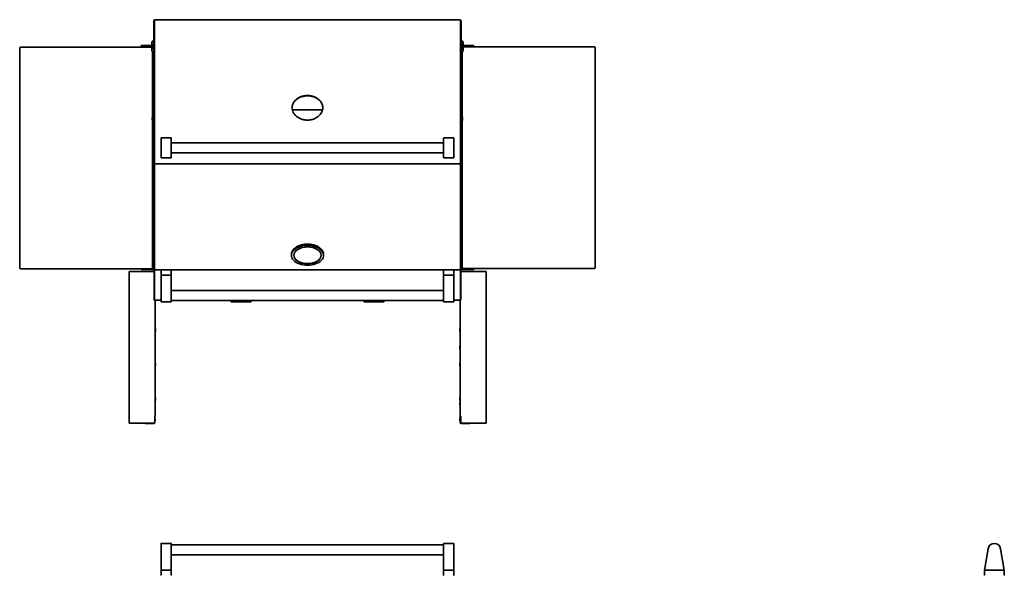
# Model space of a CAD drawing. Extents: x -11 to 97, y -18 to 91.
# Tile 9 of 9: x -11 to 85, y 37 to 91. Entities that reach past the tile are written whole.
import ezdxf

# ---------------------------------------------------------------- set-up
doc = ezdxf.new("R2010")
doc.units = 0
doc.header["$MEASUREMENT"] = 0

msp = doc.modelspace()

# ---------------------------------------------------------------- linework, layer by layer
at = {"color": 7, "lineweight": 35}
for p, q in [((1.980699, 91.117434), (2.040499, 91.117434)), ((1.980699, 89.064557), (1.980699, 91.117434)), ((2.124999, 91.163926), (2.040499, 91.163926)), ((2.040499, 89.089404), (2.040499, 91.163926)), ((2.040499, 89.064557), (2.040499, 91.117434)), ((2.124999, 91.164262), (2.124999, 91.163926)), ((31.875, 91.164262), (2.124999, 91.164262)), ((31.875, 91.163926), (31.875, 91.164262)), ((31.959498, 91.163926), (31.875, 91.163926)), ((31.959498, 91.163926), (31.959498, 89.089404)), ((31.959498, 91.083965), (32.019298, 91.083965)), ((32.019298, 89.031089), (32.019298, 91.083965)), ((0.987972, 88.646682), (0.737972, 88.646682)), ((0.737972, 88.571989), (0.737972, 88.646682)), ((0.737972, 88.571989), (0.987972, 88.571989)), ((1.785251, 88.646682), (0.987972, 88.646682)), ((1.785251, 88.571989), (0.987972, 88.571989)), ((1.175472, 88.485232), (1.175472, 88.571989)), ((1.425472, 88.485232), (1.425472, 88.571989)), ((1.785247, 88.162996), (1.785247, 88.912998)), ((1.980699, 89.064557), (1.980699, 88.852068)), ((1.980699, 80.629229), (1.980699, 88.852068)), ((2.040499, 88.924686), (2.040499, 89.089404)), ((2.040499, 88.852068), (2.040499, 89.064557)), ((2.040499, 80.629229), (2.040499, 88.852068)), ((31.959498, 89.089404), (31.959498, 88.870417)), ((31.959498, 88.870417), (31.959498, 80.586091)), ((32.019298, 88.818609), (32.019298, 89.031089)), ((32.019298, 80.59577), (32.019298, 88.818609)), ((32.21475, 88.162996), (32.21475, 88.912998)), ((33.012027, 88.646682), (32.214754, 88.646682)), ((33.012027, 88.571989), (32.214754, 88.571989)), ((32.574525, 88.500227), (32.574525, 88.571989)), ((32.824524, 88.500227), (32.824524, 88.571989)), ((33.262026, 88.646682), (33.012027, 88.646682)), ((33.012027, 88.571989), (33.262026, 88.571989)), ((33.262026, 88.646682), (33.262026, 88.571989)), ((-11.065228, 88.448333), (-11.137028, 88.448333)), ((-11.137028, 88.448333), (-11.137028, 66.823332)), ((-11.065228, 88.485232), (1.785251, 88.485232)), ((-11.065228, 88.448333), (-11.065228, 88.485232)), ((-11.065228, 88.448333), (-11.065228, 88.413432)), ((1.862972, 87.981841), (1.862972, 81.670787)), ((32.137026, 81.670787), (32.137026, 87.981832)), ((32.214754, 88.500227), (45.065226, 88.500227)), ((45.065226, 88.463327), (45.065226, 88.500227)), ((45.065226, 88.428426), (45.065226, 88.463327)), ((45.065226, 88.463327), (45.137026, 88.463327)), ((45.137026, 66.838331), (45.137026, 88.463327)), ((1.980699, 74.126611), (1.980699, 82.196737)), ((15.5, 82.548713), (15.5, 82.547809)), ((18.479924, 82.35168), (15.520092, 82.35168)), ((18.499999, 82.548713), (18.499999, 82.547857)), ((1.830699, 81.601736), (1.830699, 81.52535)), ((1.830699, 81.52535), (1.830699, 81.35574)), ((1.862972, 81.286698), (1.862972, 66.823332)), ((1.980699, 81.691741), (1.920699, 81.691741)), ((1.980699, 81.265735), (1.920699, 81.265735)), ((1.980699, 81.559453), (1.980699, 81.691741)), ((1.980699, 81.265735), (1.980699, 81.559453)), ((32.019298, 81.691741), (32.0793, 81.691741)), ((32.019298, 81.265735), (32.0793, 81.265735)), ((32.137026, 66.838331), (32.137026, 81.286688)), ((32.1693, 81.450762), (32.1693, 81.601736)), ((32.1693, 81.35574), (32.1693, 81.450762)), ((1.980699, 80.629229), (1.980699, 80.060905)), ((1.980699, 80.060905), (1.980699, 77.243475)), ((2.040499, 80.060905), (2.040499, 80.629229)), ((2.040499, 80.586091), (2.040499, 80.629104)), ((2.040499, 79.997914), (2.040499, 80.586091)), ((2.040499, 80.060905), (2.040499, 77.243475)), ((2.040499, 77.113479), (2.040499, 79.997914)), ((31.959498, 80.586091), (31.959498, 79.997914)), ((31.959498, 77.113479), (31.959498, 79.997914)), ((32.019298, 80.027447), (32.019298, 80.59577)), ((32.019298, 80.027447), (32.019298, 77.210016)), ((32.024998, 80.550206), (32.019317, 80.550206)), ((32.024998, 80.058209), (32.019317, 80.058209)), ((32.111915, 80.364606), (32.111915, 80.428198)), ((32.111915, 80.195923), (32.111915, 80.364606)), ((32.111915, 80.180217), (32.111915, 80.195923)), ((2.687499, 79.216472), (2.687499, 79.574792)), ((2.687499, 79.216472), (2.687499, 78.023686)), ((3.667499, 79.595082), (2.707499, 79.595082)), ((3.687499, 79.574792), (3.687499, 79.216472)), ((3.687499, 78.023686), (3.687499, 79.216472)), ((3.687499, 79.12008), (30.3125, 79.12008)), ((30.3125, 79.216472), (30.3125, 79.574792)), ((30.3125, 79.216472), (30.3125, 78.023686)), ((30.332497, 79.595082), (31.292499, 79.595082)), ((31.312499, 79.574792), (31.312499, 79.216472)), ((31.312499, 78.023686), (31.312499, 79.216472)), ((2.687499, 77.665367), (2.687499, 78.023686)), ((3.687499, 78.120079), (30.3125, 78.120079)), ((3.687499, 78.023686), (3.687499, 77.665367)), ((30.3125, 77.665367), (30.3125, 78.023686)), ((31.312499, 78.023686), (31.312499, 77.665367)), ((2.040499, 74.158426), (2.040499, 77.113484)), ((2.040499, 74.126611), (2.040499, 77.113484)), ((2.040499, 77.113479), (2.124999, 77.113479)), ((2.124999, 77.113479), (2.124999, 77.057577)), ((31.875, 77.057577), (2.124999, 77.057577)), ((2.687499, 77.664579), (2.687499, 77.665367)), ((3.667499, 77.645081), (2.707499, 77.645081)), ((3.667499, 77.644581), (2.707499, 77.644581)), ((3.687499, 77.665357), (3.687499, 77.664579)), ((30.3125, 77.664579), (30.3125, 77.665367)), ((30.332497, 77.645081), (31.292499, 77.645081)), ((31.292499, 77.644581), (30.332497, 77.644581)), ((31.312499, 77.665357), (31.312499, 77.664579)), ((31.959498, 77.113479), (31.875, 77.113479)), ((31.875, 77.113479), (31.875, 77.057577)), ((31.896999, 77.087715), (31.896999, 77.113479)), ((31.959498, 77.104857), (31.959498, 74.158426)), ((32.019298, 74.126611), (32.019298, 77.209516)), ((32.024998, 75.300206), (32.019298, 75.300206)), ((32.111915, 75.176627), (32.111915, 75.178194)), ((32.111915, 75.03455), (32.111915, 75.176627)), ((2.040499, 73.886315), (2.040499, 74.158426)), ((31.959498, 74.158426), (31.959498, 73.826433)), ((32.024998, 74.808205), (32.019298, 74.808205)), ((32.111915, 74.930218), (32.111915, 75.03455)), ((1.980699, 74.126611), (1.980699, 73.804153)), ((1.980699, 66.889913), (1.980699, 73.804153)), ((2.040499, 73.804153), (2.040499, 74.126611)), ((2.040499, 66.889913), (2.040499, 73.804153)), ((31.959498, 73.826433), (31.959498, 66.860395)), ((32.019298, 73.804153), (32.019298, 74.126611)), ((32.019298, 66.889913), (32.019298, 73.804153)), ((1.947498, 70.889955), (1.947498, 70.870035)), ((1.947498, 70.884097), (1.947498, 70.875172)), ((1.947498, 70.882958), (1.947498, 70.880665)), ((1.947498, 70.873192), (1.947498, 70.875172)), ((1.947498, 70.873192), (1.947498, 70.870063)), ((1.947498, 70.872428), (1.947498, 70.871476)), ((1.947498, 70.870683), (1.947498, 70.871476)), ((1.947498, 70.870035), (1.947498, 70.786897)), ((1.947498, 70.786897), (1.947498, 70.717817)), ((1.947498, 70.731879), (1.947498, 70.73122)), ((1.947498, 70.73123), (1.947498, 70.719984)), ((1.947498, 70.719922), (1.947498, 70.721248)), ((1.947498, 70.719922), (1.947498, 70.717115)), ((1.947498, 70.717817), (1.947498, 70.711958)), ((32.052499, 70.869549), (32.052499, 70.889955)), ((32.052499, 70.786142), (32.052499, 70.869549)), ((32.052499, 70.717548), (32.052499, 70.786142)), ((32.052499, 70.711958), (32.052499, 70.717548)), ((15.424999, 68.191999), (15.424999, 68.101653)), ((18.575, 68.191999), (18.575, 68.101653)), ((-11.065228, 66.823332), (-11.137028, 66.823332)), ((-11.065228, 66.858227), (-11.065228, 66.823332)), ((-11.065228, 66.823332), (-11.065228, 66.786432)), ((0.924232, 66.786432), (-11.065228, 66.786432)), ((-0.435301, 66.508155), (-0.137501, 66.508155)), ((-0.435301, 51.670657), (-0.435301, 66.508155)), ((-0.243563, 66.786432), (0.737972, 66.786432)), ((1.951791, 66.508155), (-0.137501, 66.508155)), ((0.987972, 66.786432), (0.737972, 66.786432)), ((0.737972, 66.711729), (0.737972, 66.786432)), ((0.737972, 66.711729), (0.987972, 66.711729)), ((0.987972, 66.786432), (1.955799, 66.786432)), ((0.987972, 66.711729), (1.955799, 66.711729)), ((1.138642, 66.711729), (1.155687, 66.711729)), ((1.155687, 66.711729), (1.462301, 66.711729)), ((1.161399, 66.526907), (1.990599, 66.526907)), ((1.791172, 66.858227), (1.791172, 66.823332)), ((1.862972, 66.823332), (1.791172, 66.823332)), ((1.791172, 66.823332), (1.791172, 66.786432)), ((1.791172, 66.822327), (1.862972, 66.822327)), ((1.862972, 66.823332), (1.862972, 66.822327)), ((1.862972, 66.822327), (1.862972, 66.786432)), ((1.980699, 66.889913), (1.980699, 66.712714)), ((2.040499, 66.712714), (1.980699, 66.712714)), ((2, 64.402754), (2, 66.625957)), ((2.040499, 66.860395), (2.040499, 66.890091)), ((2.040499, 66.712714), (2.040499, 66.889913)), ((2.040499, 66.677217), (2.040499, 66.860395)), ((31.959498, 66.677217), (2.040499, 66.677217)), ((2.047799, 66.635805), (2.047799, 64.402105)), ((2.047799, 64.402754), (2.047799, 66.625957)), ((2.067305, 66.677217), (2.072236, 66.668927)), ((2.687499, 66.197217), (2.687499, 66.657215)), ((2.707499, 66.677217), (3.667499, 66.677217)), ((3.687499, 66.657215), (3.687499, 66.197217)), ((30.3125, 66.197217), (30.3125, 66.657215)), ((30.332497, 66.677217), (31.292499, 66.677217)), ((31.312499, 66.657215), (31.312499, 66.197217)), ((31.932693, 66.677217), (31.927762, 66.668927)), ((31.952197, 66.635805), (31.952197, 64.402105)), ((31.952197, 64.402754), (31.952197, 66.625957)), ((31.959498, 66.860395), (31.959498, 66.677217)), ((32.019298, 66.712714), (31.959498, 66.712714)), ((32, 64.402754), (32, 66.625957)), ((32.009397, 66.526907), (32.838599, 66.526907)), ((32.009397, 66.491007), (32.042207, 66.491007)), ((32.009397, 66.483933), (32.032178, 66.483933)), ((32.019298, 66.712714), (32.019298, 66.889913)), ((32.0442, 66.786432), (33.012027, 66.786432)), ((32.0442, 66.711729), (33.012027, 66.711729)), ((32.098206, 66.508155), (34.1875, 66.508155)), ((32.137026, 66.873231), (32.137026, 66.837331)), ((32.137026, 66.838331), (32.208826, 66.838331)), ((32.137026, 66.837331), (32.137026, 66.801431)), ((32.208826, 66.837331), (32.137026, 66.837331)), ((32.208826, 66.801431), (32.137026, 66.801431)), ((32.208826, 66.838331), (32.208826, 66.873231)), ((32.208826, 66.838331), (32.208826, 66.801431)), ((45.065226, 66.801431), (32.208826, 66.801431)), ((34.243561, 66.801431), (32.387162, 66.801431)), ((32.537698, 66.711729), (32.861357, 66.711729)), ((32.574525, 66.801431), (32.574525, 66.786432)), ((32.824524, 66.801431), (32.824524, 66.786432)), ((33.262026, 66.786432), (33.012027, 66.786432)), ((33.012027, 66.711729), (33.262026, 66.711729)), ((33.262026, 66.786432), (33.262026, 66.711729)), ((34.485301, 66.508155), (34.1875, 66.508155)), ((34.485301, 66.508155), (34.485301, 51.670657)), ((45.065226, 66.838331), (45.065226, 66.873231)), ((45.065226, 66.838331), (45.137026, 66.838331)), ((45.065226, 66.838331), (45.065226, 66.801431)), ((2.687499, 66.177214), (2.707499, 66.177214)), ((2.687499, 64.075534), (2.687499, 66.177214)), ((3.667499, 66.177214), (2.707499, 66.177214)), ((3.667499, 66.177214), (3.687499, 66.177214)), ((3.687499, 66.177214), (3.687499, 64.075534)), ((30.3125, 66.177214), (30.332497, 66.177214)), ((30.3125, 64.075534), (30.3125, 66.177214)), ((30.332497, 66.177214), (31.292499, 66.177214)), ((31.292499, 66.177214), (31.312499, 66.177214)), ((31.312499, 66.177214), (31.312499, 64.075534)), ((3.687499, 64.677215), (30.3125, 64.677215)), ((2, 64.402754), (2, 63.714758)), ((2.047799, 63.714758), (2, 63.714758)), ((2.047799, 64.402754), (2.047799, 63.714758)), ((2.047799, 63.714604), (2.047799, 64.402105)), ((2.6875, 63.714604), (2.047799, 63.714604)), ((2.112499, 63.714614), (2.112499, 52.358158)), ((2.687499, 64.075534), (2.687499, 63.572215)), ((3.667499, 63.552217), (2.707499, 63.552217)), ((3.687499, 63.572215), (3.687499, 64.075534)), ((3.687499, 63.677214), (30.3125, 63.677214)), ((9.515072, 63.592385), (9.512851, 63.677219)), ((9.545062, 63.563175), (10.717317, 63.563175)), ((10.282682, 63.563175), (9.545062, 63.563175)), ((9.641522, 63.677219), (9.643411, 63.592385)), ((9.655434, 63.677219), (9.655434, 63.567697)), ((9.684566, 63.592385), (9.682677, 63.677219)), ((10.237549, 63.677219), (10.238056, 63.592385)), ((10.241276, 63.677219), (10.241276, 63.567697)), ((11.454936, 63.563175), (10.282682, 63.563175)), ((10.314009, 63.592385), (10.313503, 63.677219)), ((10.717317, 63.563175), (11.454936, 63.563175)), ((10.987317, 63.677219), (10.986144, 63.592385)), ((11.044934, 63.677219), (11.044934, 63.567697)), ((11.052402, 63.592385), (11.053576, 63.677219)), ((11.45162, 63.677219), (11.449455, 63.592385)), ((11.453422, 63.677219), (11.453422, 63.567697)), ((11.467206, 63.592385), (11.469371, 63.677219)), ((11.484925, 63.592385), (11.487147, 63.677219)), ((22.515071, 63.592385), (22.512851, 63.677219)), ((22.545063, 63.563175), (23.862002, 63.563175)), ((23.137995, 63.563175), (22.545063, 63.563175)), ((22.575116, 63.677219), (22.577166, 63.592385)), ((22.590221, 63.677219), (22.590221, 63.567697)), ((22.607297, 63.592385), (22.605245, 63.677219)), ((23.089989, 63.677219), (23.09083, 63.592385)), ((23.096196, 63.677219), (23.096196, 63.567697)), ((24.454937, 63.563175), (23.137995, 63.563175)), ((23.16301, 63.592385), (23.162167, 63.677219)), ((23.845039, 63.677219), (23.844179, 63.592385)), ((23.862002, 63.563175), (24.454937, 63.563175)), ((23.910657, 63.677219), (23.910657, 63.567697)), ((23.916126, 63.592385), (23.916984, 63.677219)), ((24.39797, 63.677219), (24.395913, 63.592385)), ((24.412385, 63.677219), (24.412385, 63.567697)), ((24.425481, 63.592385), (24.427538, 63.677219)), ((24.484926, 63.592385), (24.487146, 63.677219)), ((30.3125, 64.075534), (30.3125, 63.572215)), ((30.332497, 63.552217), (31.292499, 63.552217)), ((31.312499, 63.572215), (31.312499, 64.075534)), ((31.952197, 63.714604), (31.312501, 63.714604)), ((31.937499, 52.358158), (31.937499, 63.714614)), ((31.952197, 64.402754), (31.952197, 63.714758)), ((31.952197, 63.714604), (31.952197, 64.402105)), ((31.952197, 63.714758), (32, 63.714758)), ((32, 64.402754), (32, 63.714758)), ((2.157987, 60.826339), (2.157987, 60.826906)), ((2.157987, 60.769394), (2.157987, 60.826339)), ((2.157987, 60.769394), (2.157987, 60.726905)), ((31.892011, 60.826906), (31.892011, 60.797965)), ((31.892011, 60.822254), (31.892011, 60.755846)), ((31.892011, 60.731557), (31.892011, 60.797965)), ((31.892011, 60.755846), (31.892011, 60.726905)), ((31.937499, 60.933155), (31.937499, 60.842713)), ((31.937499, 60.842713), (31.937499, 60.620655)), ((31.892011, 59.139404), (31.892011, 59.109045)), ((31.892011, 59.135387), (31.892011, 59.069767)), ((31.892011, 59.109045), (31.892011, 59.043425)), ((31.892011, 59.039408), (31.892011, 59.069767)), ((2.157987, 57.401402), (2.157987, 57.451902)), ((2.157987, 57.401402), (2.157987, 57.351906)), ((31.892011, 57.451907), (31.892011, 57.420462)), ((31.892011, 57.448336), (31.892011, 57.383346)), ((31.892011, 57.355476), (31.892011, 57.420462)), ((31.892011, 57.383346), (31.892011, 57.351906)), ((31.937499, 57.558156), (31.937499, 57.459899)), ((31.937499, 57.459899), (31.937499, 57.245656)), ((2.157987, 54.074885), (2.157987, 54.076908)), ((2.157987, 54.074885), (2.157987, 54.012836)), ((2.157987, 53.976907), (2.157987, 54.012836)), ((31.892011, 54.076908), (31.892011, 54.041056)), ((31.892011, 54.074861), (31.892011, 54.012759)), ((31.892011, 53.978949), (31.892011, 54.041056)), ((31.892011, 54.012759), (31.892011, 53.976907)), ((31.937499, 54.183157), (31.937499, 54.071122)), ((31.937499, 54.071122), (31.937499, 53.870657)), ((31.892011, 53.608158), (31.892011, 53.579654)), ((31.892011, 53.536661), (31.892011, 53.603299)), ((31.892011, 53.579654), (31.892011, 53.513015)), ((31.892011, 53.536661), (31.892011, 53.508157)), ((2.064699, 52.358158), (2.064699, 51.770654)), ((2.064699, 52.358158), (2.112499, 52.358158)), ((2.107987, 52.076906), (2.107987, 52.043039)), ((2.107987, 51.979582), (2.107987, 52.043039)), ((31.892011, 52.076906), (31.892011, 52.026905)), ((31.892011, 52.076906), (31.892011, 52.026905)), ((31.892011, 52.076906), (31.892011, 52.034835)), ((31.892011, 52.076906), (31.892011, 52.041054)), ((31.892011, 52.076906), (31.892011, 52.045466)), ((31.892011, 52.076906), (31.892011, 52.047965)), ((31.892011, 52.076272), (31.892011, 52.01898)), ((31.892011, 52.012757), (31.892011, 52.074864)), ((31.892011, 52.073335), (31.892011, 52.00835)), ((31.892011, 52.072254), (31.892011, 52.005846)), ((31.892011, 52.047965), (31.892011, 51.981557)), ((31.892011, 52.045466), (31.892011, 51.980475)), ((31.892011, 52.041054), (31.892011, 51.978952)), ((31.892011, 52.034835), (31.892011, 51.977539)), ((31.892011, 52.026905), (31.892011, 51.976905)), ((31.892011, 52.026905), (31.892011, 51.976905)), ((31.892011, 51.976919), (31.892011, 52.01898)), ((31.892011, 51.976919), (31.892011, 52.012757)), ((31.892011, 51.976919), (31.892011, 52.00835)), ((31.892011, 52.005846), (31.892011, 51.976905)), ((31.937499, 52.358168), (31.937499, 52.345975)), ((31.937499, 52.358158), (31.985301, 52.358158)), ((31.937499, 52.345975), (31.937499, 52.18317)), ((31.937499, 52.345975), (31.973399, 52.345975)), ((31.937499, 52.338906), (31.937499, 51.723806)), ((31.937499, 52.338906), (31.973399, 52.338906)), ((31.937499, 52.183155), (31.937499, 52.026905)), ((31.937499, 52.026905), (31.937499, 51.870655)), ((31.973399, 52.358158), (31.973399, 52.345975)), ((31.973399, 52.345975), (31.973399, 52.338906)), ((31.973399, 52.338906), (31.973399, 51.723806)), ((31.977501, 52.103906), (31.973401, 52.103906)), ((31.977501, 51.743154), (31.977501, 52.358158)), ((31.985301, 51.770654), (31.985301, 52.358158)), ((-0.435301, 51.670657), (-0.137501, 51.670657)), ((1.951791, 51.670657), (-0.137501, 51.670657)), ((1.990599, 51.651904), (1.161399, 51.651904)), ((2.062499, 51.723806), (2.062499, 51.758384)), ((2.107987, 51.976905), (2.107987, 51.979582)), ((31.937499, 51.870506), (31.937499, 51.730875)), ((31.937499, 51.730875), (31.937508, 51.730289)), ((31.977501, 51.949905), (31.973401, 51.949905)), ((31.977501, 51.949905), (31.973401, 51.949905)), ((31.977501, 51.949905), (31.973401, 51.949905)), ((31.977501, 51.949905), (31.973404, 51.949905)), ((31.977501, 51.949905), (31.973404, 51.949905)), ((31.977501, 51.743154), (31.991553, 51.743154)), ((32.032701, 51.694879), (32.009397, 51.694879)), ((32.042207, 51.687805), (32.009397, 51.687805)), ((32.838599, 51.651904), (32.009397, 51.651904)), ((32.098206, 51.670657), (34.1875, 51.670657)), ((34.485301, 51.670657), (34.1875, 51.670657)), ((2.687499, 39.893354), (2.687499, 39.390031)), ((3.667499, 39.913352), (2.707499, 39.913352)), ((3.687499, 39.390031), (3.687499, 39.893354)), ((3.687499, 39.788355), (30.3125, 39.788355)), ((30.3125, 39.893354), (30.3125, 39.390031)), ((30.332497, 39.913352), (31.292499, 39.913352)), ((31.312499, 39.390031), (31.312499, 39.893354)), ((2.687499, 37.288355), (2.687499, 39.390031)), ((3.687499, 39.390031), (3.687499, 37.288355)), ((3.687499, 38.788354), (30.3125, 38.788354)), ((30.3125, 37.288355), (30.3125, 39.390031)), ((31.312499, 39.390031), (31.312499, 37.288355)), ((83.184776, 37.288355), (83.543663, 39.393395)), ((84.775881, 39.393395), (85.134777, 37.288355)), ((2.707499, 37.288355), (2.687499, 37.288355)), ((2.687499, 36.808354), (2.687499, 37.268352)), ((2.707499, 37.288355), (3.667499, 37.288355)), ((3.667499, 37.288355), (2.707499, 37.288355)), ((3.687499, 37.288355), (3.667499, 37.288355)), ((3.687499, 37.268352), (3.687499, 36.808354)), ((30.332497, 37.288355), (30.3125, 37.288355)), ((30.3125, 36.808354), (30.3125, 37.268352)), ((30.332497, 37.288355), (31.292499, 37.288355)), ((30.332497, 37.288355), (31.292499, 37.288355)), ((31.312499, 37.288355), (31.292499, 37.288355)), ((31.312499, 37.268352), (31.312499, 36.808354)), ((83.184276, 36.808354), (83.184276, 37.268352)), ((83.205067, 37.288355), (83.184776, 37.288355)), ((85.114487, 37.288355), (83.205067, 37.288355)), ((85.134777, 37.288355), (85.114487, 37.288355)), ((85.134277, 37.268352), (85.134277, 36.808354))]:
    msp.add_line(p, q, dxfattribs=at)
for points in [[(15.5, 82.548713), (15.501417, 82.601453), (15.505667, 82.653828), (15.512763, 82.70577), (15.522702, 82.757232), (15.535473, 82.808127), (15.551047, 82.858435), (15.569384, 82.90809), (15.590435, 82.957043), (15.614137, 83.005265)], [(15.500059, 82.537775), (15.501972, 82.589236), (15.506594, 82.640333), (15.513938, 82.691016), (15.523998, 82.741219), (15.53676, 82.790893), (15.552198, 82.83999), (15.570274, 82.888453), (15.59094, 82.936262), (15.614137, 82.98336)], [(15.93924, 83.389614), (15.975326, 83.417104), (16.012297, 83.443479), (16.050131, 83.468729), (16.079063, 83.486914), (16.10846, 83.504466), (16.168613, 83.537646), (16.230514, 83.568279), (16.294081, 83.596364), (16.359231, 83.621951), (16.425877, 83.645039)], [(15.93924, 83.367459), (15.975327, 83.394939), (16.012301, 83.421294), (16.050136, 83.446526), (16.079068, 83.464701), (16.108465, 83.482243), (16.168619, 83.515404), (16.230519, 83.546018), (16.294087, 83.574084), (16.359235, 83.599652), (16.425879, 83.62272)], [(16.425901, 83.645048), (16.495441, 83.666089), (16.565727, 83.684322), (16.636705, 83.69973), (16.70832, 83.712302), (16.780513, 83.722049), (16.85323, 83.728979), (16.92641, 83.733112), (16.999995, 83.734477)], [(16.425901, 83.62273), (16.495442, 83.64376), (16.565728, 83.661984), (16.636708, 83.677373), (16.708322, 83.689945), (16.780517, 83.699682), (16.853233, 83.706612), (16.926413, 83.710736), (16.999996, 83.712101)], [(17.000021, 83.734477), (17.073606, 83.733102), (17.146787, 83.728969), (17.219505, 83.722039), (17.2917, 83.712302), (17.363316, 83.69973), (17.434293, 83.684332), (17.504579, 83.666089), (17.574113, 83.645039)], [(17.000021, 83.712101), (17.073605, 83.710726), (17.146785, 83.706593), (17.219503, 83.699672), (17.2917, 83.689945), (17.363315, 83.677383), (17.434293, 83.661984), (17.504579, 83.64377), (17.574116, 83.62273)], [(17.574136, 83.645039), (17.640777, 83.621932), (17.705929, 83.596355), (17.769501, 83.568259), (17.831406, 83.537636), (17.891565, 83.504456), (17.920962, 83.486905), (17.949892, 83.468719), (17.987724, 83.443479), (18.024686, 83.417104), (18.06076, 83.389614)], [(17.574136, 83.62272), (17.640776, 83.599632), (17.705925, 83.574075), (17.769497, 83.545998), (17.831402, 83.515394), (17.89156, 83.482233), (17.920958, 83.464692), (17.949888, 83.446516), (17.98772, 83.421294), (18.024685, 83.394939), (18.06076, 83.367459)], [(18.060774, 83.389604), (18.110987, 83.348148), (18.135153, 83.326695), (18.15867, 83.30477), (18.188996, 83.274791), (18.218113, 83.243975), (18.245994, 83.212314), (18.277778, 83.173223), (18.307692, 83.132949), (18.335701, 83.091512), (18.361766, 83.048942), (18.385859, 83.005275)], [(18.060774, 83.367449), (18.110985, 83.326022), (18.135149, 83.304588), (18.158667, 83.282673), (18.188992, 83.252722), (18.21811, 83.221916), (18.24599, 83.190274), (18.277774, 83.151202), (18.30769, 83.110957), (18.335699, 83.069549), (18.361765, 83.027007), (18.385859, 82.98336)], [(18.385859, 83.005275), (18.409551, 82.957062), (18.430596, 82.908099), (18.448931, 82.858435), (18.464504, 82.808127), (18.477279, 82.757222), (18.487222, 82.705761), (18.494324, 82.653818), (18.49858, 82.601443), (18.499999, 82.548713)], [(18.385859, 82.98336), (18.409048, 82.936262), (18.429708, 82.888462), (18.447782, 82.83998), (18.463221, 82.790883), (18.475986, 82.741199), (18.486049, 82.690997), (18.493398, 82.640314), (18.498025, 82.589207), (18.49994, 82.537755)], [(18.499999, 82.548713), (18.498588, 82.495809), (18.494329, 82.443213), (18.487217, 82.391002), (18.477258, 82.339213), (18.464473, 82.287924), (18.448891, 82.237174), (18.430558, 82.187019), (18.409527, 82.137499), (18.385863, 82.088671)], [(16.999989, 81.339082), (16.926358, 81.340515), (16.853137, 81.34483), (16.780388, 81.352039), (16.708176, 81.362189), (16.63656, 81.375252), (16.565602, 81.391256), (16.49536, 81.410181), (16.425893, 81.43201)], [(17.574125, 81.432019), (17.504641, 81.410191), (17.434391, 81.391265), (17.36343, 81.375261), (17.291815, 81.36218), (17.219606, 81.352039), (17.146861, 81.344821), (17.073643, 81.340505), (17.000013, 81.339082)], [(17, 69.185498), (16.920335, 69.184234), (16.840872, 69.180447), (16.761811, 69.174151), (16.683352, 69.165351), (16.605693, 69.154077), (16.52903, 69.140351), (16.453555, 69.124203), (16.379462, 69.105672), (16.309485, 69.085583), (16.249068, 69.066076), (16.190026, 69.044939), (16.122554, 69.018064), (16.057301, 68.989046), (15.994389, 68.957928), (15.93395, 68.924753), (15.895151, 68.901545), (15.857599, 68.877496), (15.821464, 68.852712), (15.786651, 68.827135), (15.753204, 68.800789), (15.721164, 68.773698), (15.683675, 68.739331), (15.648454, 68.703921), (15.617491, 68.669746), (15.587772, 68.633625), (15.559958, 68.59609), (15.534596, 68.557758), (15.512465, 68.520003), (15.492436, 68.481008), (15.474922, 68.441412), (15.459497, 68.399879), (15.452271, 68.377056), (15.445881, 68.354108), (15.440333, 68.331044), (15.435632, 68.307884), (15.431826, 68.284912), (15.427169, 68.244432), (15.42524, 68.209488), (15.424999, 68.191999)], [(16.425901, 69.125155), (16.505808, 69.144148), (16.586515, 69.160175), (16.667962, 69.173248), (16.750092, 69.183369), (16.832847, 69.190558), (16.916167, 69.194845), (16.999995, 69.196263)], [(17, 69.185498), (17.079662, 69.184234), (17.159126, 69.180447), (17.238187, 69.174151), (17.316645, 69.165351), (17.394305, 69.154077), (17.470967, 69.140351), (17.546443, 69.124203), (17.620537, 69.105672), (17.690513, 69.085583), (17.75093, 69.066076), (17.809972, 69.044939), (17.877445, 69.018064), (17.942697, 68.989046), (18.005609, 68.957928), (18.066048, 68.924753), (18.104846, 68.901545), (18.142399, 68.877496), (18.178536, 68.852712), (18.213347, 68.827135), (18.246794, 68.800789), (18.278835, 68.773698), (18.316322, 68.739331), (18.351544, 68.703921), (18.382507, 68.669746), (18.412226, 68.633625), (18.44004, 68.59609), (18.465403, 68.557758), (18.487533, 68.520003), (18.507562, 68.481008), (18.525076, 68.441412), (18.5405, 68.399879), (18.547727, 68.377056), (18.554118, 68.354108), (18.559665, 68.331044), (18.564365, 68.307884), (18.568173, 68.284912), (18.572829, 68.244432), (18.574758, 68.209488), (18.575, 68.191999)], [(17.000021, 69.196263), (17.083848, 69.194841), (17.16717, 69.190549), (17.249926, 69.183364), (17.332058, 69.173243), (17.413505, 69.16018), (17.49421, 69.144148), (17.574113, 69.12515)], [(32.000009, 66.451863), (32.008506, 66.463522), (32.018812, 66.473908), (32.030705, 66.482967), (32.035299, 66.485889)], [(10.241276, 63.567697), (10.239498, 63.574719), (10.238426, 63.583393), (10.238056, 63.592385)], [(10.314009, 63.592385), (10.314403, 63.583105), (10.315482, 63.574555), (10.31723, 63.567697)], [(10.978676, 63.567697), (10.98123, 63.571446), (10.983276, 63.575944), (10.985737, 63.586373), (10.986144, 63.592385)], [(11.052402, 63.592385), (11.051919, 63.585772), (11.050657, 63.579462), (11.048747, 63.573988), (11.044934, 63.567697)], [(23.096196, 63.567697), (23.093238, 63.574704), (23.091445, 63.583412), (23.09083, 63.592385)], [(23.16301, 63.592385), (23.163481, 63.58459), (23.164745, 63.577222), (23.166324, 63.571994), (23.168373, 63.567697)], [(23.838712, 63.567697), (23.840813, 63.572022), (23.842418, 63.577261), (23.843691, 63.584518), (23.844179, 63.592385)], [(23.916126, 63.592385), (23.915655, 63.584667), (23.914394, 63.577386), (23.912779, 63.572075), (23.910657, 63.567697)], [(2.064699, 51.770654), (2.061596, 51.754679), (2.0565, 51.739598), (2.049194, 51.72568), (2.03968, 51.713228), (2.028089, 51.702299), (2.0147, 51.692923)], [(32.035299, 51.692923), (32.020466, 51.70501), (32.0076, 51.718082), (31.997279, 51.732115), (31.990967, 51.744558), (31.986973, 51.757462), (31.985301, 51.770654)]]:
    msp.add_lwpolyline(points, dxfattribs=at)
for centre, radius, start, end in [((2.035247, 88.912998), 0.25, 102.602849, 180.000005), ((2.222099, 88.538001), 0.375, 130.070776, 229.929238), ((31.964751, 88.912998), 0.25, 0, 77.397149), ((31.837699, 88.538001), 0.375, 298.964432, 61.035568), ((2.035247, 88.162996), 0.25, 179.999995, 257.397144), ((31.964751, 88.162996), 0.25, 282.602851, 360), ((1.920699, 81.601736), 0.09, 90.000003, 180.000005), ((1.920699, 81.35574), 0.09, 179.999995, 269.999997), ((32.0793, 81.601736), 0.09, 0, 90.000003), ((32.0793, 81.35574), 0.09, 269.999997, 360), ((32.024998, 80.518708), 0.0315, 56.601511, 90.000003), ((32.024998, 80.089707), 0.0315, 269.999997, 303.398489), ((31.956427, 80.414707), 0.156071, 4.957996, 56.601511), ((31.956427, 80.193707), 0.156071, 303.398489, 355.042004), ((2.707666, 79.574955), 0.020146, 90.476873, 180.469161), ((3.667332, 79.574955), 0.020146, 359.531148, 89.523556), ((30.332666, 79.574955), 0.020146, 90.476873, 180.469161), ((31.292331, 79.574955), 0.020146, 359.531148, 89.523556), ((2.102999, 77.243475), 0.1223, 180.000005, 239.266994), ((2.707499, 77.664579), 0.02, 180.000005, 269.999997), ((2.707666, 77.665203), 0.020146, 179.531154, 269.523558), ((3.667331, 77.665203), 0.020146, 270.476874, 0.469162), ((3.667499, 77.664579), 0.02, 269.999997, 360), ((30.332497, 77.664579), 0.02, 180.000005, 269.999997), ((30.332666, 77.665203), 0.020146, 179.531154, 269.523558), ((31.292331, 77.665203), 0.020146, 270.476874, 0.469162), ((31.292499, 77.664579), 0.02, 269.999997, 360), ((31.896999, 77.210016), 0.1223, 259.636907, 269.999997), ((31.896999, 77.210016), 0.1223, 269.999997, 360), ((32.024998, 75.268708), 0.0315, 56.601515, 89.999996), ((31.956427, 75.164708), 0.156071, 4.957996, 56.601511), ((32.024998, 74.839708), 0.0315, 270.000004, 303.398485), ((31.956427, 74.943708), 0.156071, 303.398489, 355.042004), ((2.022355, 70.889955), 0.074857, 123.813066, 180.000005), ((2.022355, 70.711958), 0.074857, 179.999995, 236.186934), ((31.977642, 70.889955), 0.074857, 0, 56.186963), ((31.977642, 70.711958), 0.074857, 303.813074, 360), ((1.161399, 66.455006), 0.0719, 90.000003, 132.334847), ((1.951791, 66.408158), 0.1, 61.173667, 90.000003), ((1.955799, 66.81843), 0.032, 269.999997, 321.066976), ((1.955799, 66.81843), 0.1067, 269.999997, 283.495215), ((1.990599, 66.455006), 0.0719, 82.481433, 90.000003), ((2.097799, 66.625957), 0.0978, 125.864322, 180.000005), ((2.097799, 66.625957), 0.05, 120.746953, 180.000005), ((2.707499, 66.657215), 0.02, 90.000003, 180.000005), ((3.667499, 66.657215), 0.02, 0, 90.000003), ((30.332497, 66.657215), 0.02, 90.000003, 180.000005), ((31.292499, 66.657215), 0.02, 0, 90.000003), ((31.902199, 66.625957), 0.05, 360, 59.253045), ((31.902199, 66.625957), 0.0978, 360, 54.13569), ((32.009397, 66.447937), 0.036, 90.000003, 105.13603), ((32.009385, 66.341149), 0.142786, 89.994682, 93.769509), ((32.009397, 66.455006), 0.0719, 90.000003, 97.505813), ((32.009397, 66.455006), 0.036, 90.000003, 105.122929), ((32.0442, 66.81843), 0.1067, 256.50478, 269.999997), ((32.0442, 66.81843), 0.032, 218.933453, 269.999997), ((32.098206, 66.408158), 0.1, 90.000003, 128.982085), ((32.838599, 66.455006), 0.0719, 47.665151, 90.000003), ((2.707499, 66.197217), 0.02, 180.000005, 269.999997), ((3.667499, 66.197217), 0.02, 269.999997, 360), ((30.332497, 66.197217), 0.02, 180.000005, 269.999997), ((31.292499, 66.197217), 0.02, 269.999997, 360), ((2.707499, 63.572215), 0.02, 180.000005, 269.999997), ((3.667499, 63.572215), 0.02, 269.999997, 360), ((9.545062, 63.593173), 0.03, 181.5, 269.999997), ((9.676013, 64.012427), 0.445204, 267.350663, 272.6491), ((10.278684, 65.058435), 1.491208, 268.562564, 270.021868), ((10.279795, 65.0603), 1.493071, 269.979254, 271.436741), ((11.011804, 64.720781), 1.153558, 268.354304, 271.645752), ((11.444548, 63.650936), 0.083708, 263.913083, 276.085983), ((11.419284, 63.59301), 0.030166, 302.92375, 358.819008), ((11.437033, 63.59301), 0.030167, 302.924173, 358.817781), ((11.454936, 63.593173), 0.03, 270.000004, 358.5), ((22.545063, 63.593173), 0.03, 181.5, 269.999997), ((22.60779, 63.592698), 0.030591, 180.57649, 234.899225), ((22.605288, 63.805946), 0.238723, 266.381671, 273.617839), ((22.63792, 63.592693), 0.030591, 180.57608, 234.899553), ((23.131745, 64.913926), 1.346696, 268.487397, 270.023002), ((23.1328, 64.915608), 1.348381, 269.978182, 271.511867), ((23.874685, 64.927262), 1.360038, 268.484372, 271.515664), ((24.3976, 63.799059), 0.231834, 266.343374, 273.656041), ((24.365321, 63.592712), 0.03056, 304.969436, 359.393175), ((24.394889, 63.592712), 0.030562, 304.97017, 359.390782), ((24.454937, 63.593173), 0.03, 269.999997, 358.5), ((30.332497, 63.572215), 0.02, 179.999995, 269.999997), ((31.292499, 63.572215), 0.02, 269.999997, 360), ((2.113498, 60.933155), 0.001, 34.153849, 180.000009), ((1.883186, 60.776905), 0.279313, 10.312039, 34.153917), ((1.883186, 60.776905), 0.279313, 325.846086, 349.687868), ((32.166811, 60.776905), 0.279313, 145.846095, 169.687881), ((32.166811, 60.776905), 0.279313, 190.312119, 214.153905), ((31.936499, 60.933155), 0.001, 359.999988, 145.846149), ((2.113498, 60.620655), 0.001, 179.999991, 325.846151), ((31.936499, 60.620655), 0.001, 214.153851, 0.000012), ((32.166811, 59.089408), 0.279313, 145.846095, 169.687895), ((32.166811, 59.089408), 0.279313, 190.312105, 214.153905), ((31.936499, 59.245658), 0.001, 359.999997, 145.846109), ((31.936499, 58.933158), 0.001, 214.153891, 0.000003), ((2.113498, 57.558156), 0.001, 34.153903, 180.000009), ((2.113498, 57.245656), 0.001, 179.999991, 325.846097), ((1.883186, 57.401906), 0.279313, 10.312132, 34.153914), ((1.883186, 57.401906), 0.279313, 325.846086, 349.687868), ((32.166811, 57.401906), 0.279313, 145.846095, 169.687867), ((32.166811, 57.401906), 0.279313, 190.312133, 214.153905), ((31.936499, 57.558156), 0.001, 359.999997, 145.846095), ((31.936499, 57.245656), 0.001, 214.153905, 0.000003), ((2.113498, 54.183157), 0.001, 34.153914, 179.999995), ((1.883186, 54.026907), 0.279313, 10.312133, 34.153914), ((1.883186, 54.026907), 0.279313, 325.846086, 349.687867), ((32.166811, 54.026907), 0.279313, 145.846081, 169.687867), ((32.166811, 54.026907), 0.279313, 190.312133, 214.153919), ((31.936499, 54.183157), 0.001, 360, 145.846081), ((2.113498, 53.870657), 0.001, 180.000005, 325.846086), ((32.166811, 53.558157), 0.279313, 145.846095, 169.687881), ((32.166811, 53.558157), 0.279313, 190.312119, 214.153905), ((31.936499, 53.870657), 0.001, 214.153919, 0), ((31.936499, 53.714407), 0.001, 359.999989, 145.846136), ((31.936499, 53.401907), 0.001, 214.153864, 0.000011), ((1.833167, 52.026896), 0.279334, 10.313119, 34.016852), ((32.166811, 52.026905), 0.279313, 145.846081, 169.687867), ((32.166811, 52.026905), 0.279313, 145.846081, 169.687867), ((32.166811, 52.026905), 0.279313, 145.846122, 169.687895), ((32.166811, 52.026905), 0.279313, 145.846109, 169.687895), ((32.166811, 52.026905), 0.279313, 145.846095, 169.687881), ((31.936499, 52.183155), 0.001, 0, 145.846081), ((1.161399, 51.723806), 0.0719, 227.665071, 269.999997), ((1.951791, 51.770654), 0.1, 269.999997, 308.98209), ((1.990599, 51.723806), 0.0719, 269.999997, 0), ((1.833167, 52.026915), 0.279333, 325.975139, 349.686885), ((32.166811, 52.026905), 0.279313, 190.312133, 214.153919), ((32.166811, 52.026905), 0.279313, 190.312119, 214.153919), ((32.166811, 52.026905), 0.279313, 190.312105, 214.153878), ((32.166811, 52.026905), 0.279313, 190.312105, 214.153891), ((31.936499, 51.870655), 0.001, 214.153919, 360), ((31.936499, 51.870655), 0.001, 214.153851, 0.000012), ((31.936499, 51.870655), 0.001, 214.153919, 0), ((31.936499, 51.870655), 0.001, 214.153905, 0.000003), ((31.936499, 51.870655), 0.001, 214.153851, 0.000012), ((32.009397, 51.723806), 0.0719, 180.000005, 269.999997), ((32.009397, 51.723806), 0.036, 180.000005, 269.999997), ((32.009397, 51.730875), 0.036, 181.63226, 269.999997), ((32.009172, 51.833126), 0.138246, 260.116256, 270.094186), ((32.098206, 51.770654), 0.1, 231.017915, 269.999997), ((32.838599, 51.723806), 0.0719, 269.999997, 312.334927), ((2.707499, 39.893354), 0.02, 90.000003, 179.999995), ((3.667499, 39.893354), 0.02, 0, 90.000003), ((30.332497, 39.893354), 0.02, 90.000003, 180.000005), ((31.292499, 39.893354), 0.02, 0, 90.000003), ((84.159772, 39.288352), 0.625, 9.675374, 170.324632), ((2.707499, 37.268352), 0.02, 90.000003, 180.000005), ((2.707499, 36.808354), 0.02, 180.000005, 269.999997), ((3.667499, 37.268352), 0.02, 0, 90.000003), ((3.667499, 36.808354), 0.02, 269.999997, 360), ((30.332497, 37.268352), 0.02, 90.000003, 180.000005), ((30.332497, 36.808354), 0.02, 179.999995, 269.999997), ((31.292499, 37.268352), 0.02, 0, 90.000003), ((31.292499, 36.808354), 0.02, 269.999997, 360), ((83.204278, 37.268352), 0.02, 90.000003, 180.000005), ((83.204278, 36.808354), 0.02, 180.000005, 269.999997), ((85.114275, 37.268352), 0.02, 0, 90.000003), ((85.114275, 36.808354), 0.02, 269.999997, 360)]:
    msp.add_arc(centre, radius, start, end, dxfattribs=at)
for centre, major_axis, ratio, start_param, end_param in [((90.33107, 43.058919), (74.712323, -39.933169), 0.113962, 3.091633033, 3.14261387), ((90.32859, 43.056934), (74.709564, -39.957583), 0.114003, 3.091693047, 3.142674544), ((47.485015, 86.863475), (31.975775, 4.449059), 0.172793, 3.117519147, 3.202060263), ((62.294859, 106.538384), (46.676852, 24.457172), 0.147004, 3.140511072, 3.204940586), ((-109.338504, 150.076443), (127.717035, -68.001767), 0.088843, 6.245549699, 6.284413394), ((70.61077, 147.869594), (-54.682684, -66.164589), 0.130331, 0.001289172, 0.049864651), ((0.997765, 102.316462), (17.07572, -20.610159), 0.23361, 6.193580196, 6.28055447), ((17, 68.101653), (-1.575, 0), 0.618685, 4.71238898, 6.283185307), ((17, 68.101653), (1.335, 0), 0.618685, 0, 3.141592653), ((135.916277, -44.269645), (120.256751, -112.965905), 0.089586, 3.084917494, 3.10950472), ((17, 68.101653), (-1.575, 0), 0.618685, 3.141592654, 4.71238898), ((-10.154781, 42.842422), (28.508387, 25.838969), 0.184092, 0.069543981, 0.120615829), ((17, 68.101653), (-1.575, 0), 0.618685, 0, 3.141592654), ((17, 68.101653), (-1.335, 0), 0.618685, 0, 1.570796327), ((17, 68.117363), (-1.335, 0), 0.618685, 0.009512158, 1.570796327), ((17, 68.117363), (-1.335, 0), 0.618685, 1.570796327, 3.132080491), ((17, 68.101653), (1.335, 0), 0.618685, 4.71238898, 6.283185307), ((9.668891, 63.593164), (0.000029, -0.029989), 0.849998, 4.737441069, 5.725887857), ((9.710079, 63.593183), (-0.000035, -0.030018), 0.850313, 4.739930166, 5.727658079)]:
    msp.add_ellipse(centre, major_axis=major_axis, ratio=ratio, start_param=start_param, end_param=end_param, dxfattribs=at)

doc.saveas('drawing.dxf')
